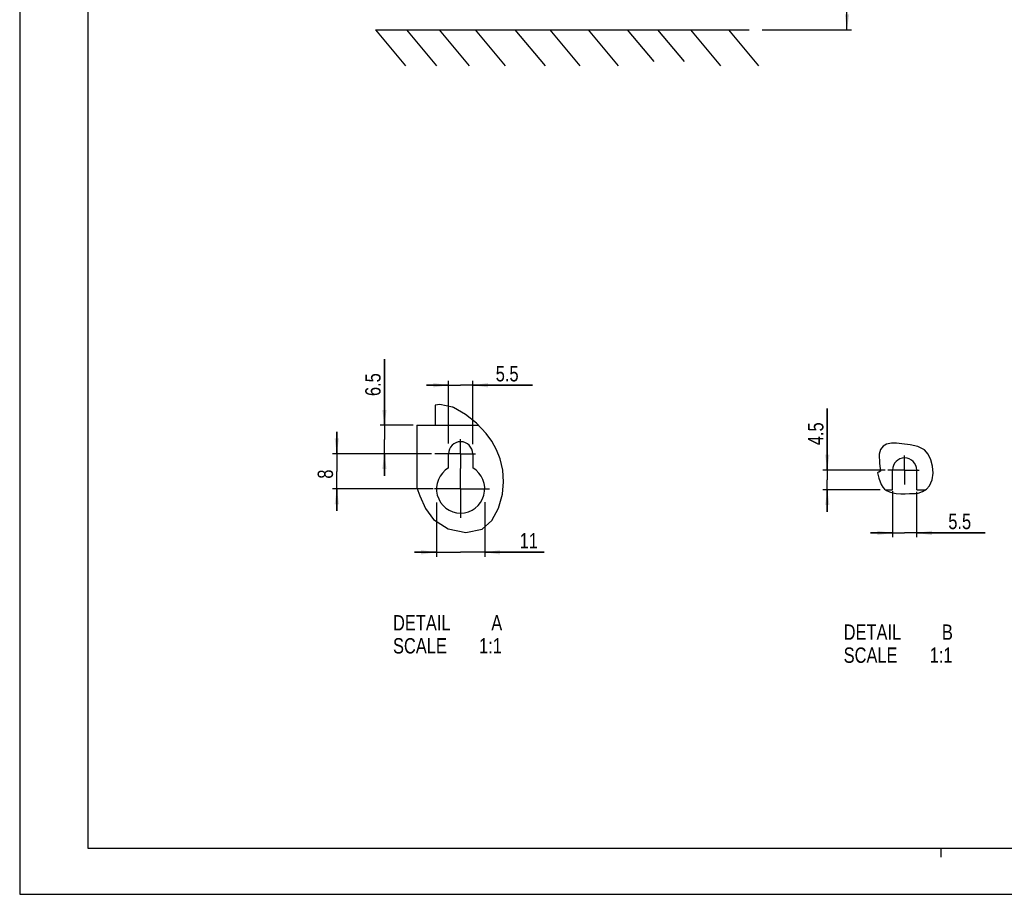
# Model space of a CAD drawing. Extents: x 0 to 841, y 0 to 594.
# Tile 1 of 66: x 0 to 224, y 0 to 199. Entities that reach past the tile are written whole.
import ezdxf

# ---------------------------------------------------------------- set-up
doc = ezdxf.new("R2010")
doc.units = 0
doc.header["$LTSCALE"] = 46.255
doc.linetypes.add('CENTER', pattern=[0.6, 0.375, -0.075, 0.075, -0.075])
doc.layers.get('0').update_dxf_attribs({"linetype": 'CONTINUOUS'})
doc.layers.add('DEFAULT_1', color=7, linetype='CENTER')
doc.styles.get("Standard").update_dxf_attribs({"font": 'txt', "width": 0.8})
doc.dimstyles.get("Standard").update_dxf_attribs({"dimtxt": 2.5, "dimasz": 2.5, "dimexe": 1.25, "dimexo": 0.625, "dimtad": 1, "dimcen": 2.5, "dimazin": 3, "dimtfac": 1, "dimtmove": 0, "dimatfit": 3})

# ---------------------------------------------------------------- blocks, each defined once
blk = doc.blocks.new('_FILLED')
at = {"color": 0, "linetype": 'BYBLOCK'}
blk.add_solid([(0, 0), (-1, 0.143), (-1, -0.143)], dxfattribs=at)
blk = doc.blocks.new('*D1')
at = {"color": 2, "linetype": 'CONTINUOUS'}
for p, q in [((170.79, 247.22), (189.54, 247.22)), ((188.54, 247.22), (188.54, 222.14)), ((188.54, 197.05), (188.54, 222.14)), ((169.21, 197.05), (189.54, 197.05))]:
    blk.add_line(p, q, dxfattribs=at)
at = {"color": 2, "linetype": 'CONTINUOUS', "xscale": 3.5, "yscale": 3.5, "zscale": 3.5}
for p, rotation in [((188.54, 247.22), 90), ((188.54, 197.05), 270)]:
    blk.add_blockref('_FILLED', p, dxfattribs=dict(at, rotation=rotation))
at = {"color": 5, "linetype": 'CONTINUOUS', "width": 0.8}
for s, p in [('AIR SPACE INLET', (192.92, 204.69)), (' MIN ', (187.67, 222.89)), ('100', (187.67, 214.49))]:
    blk.add_text(s, height=3.5, rotation=90, dxfattribs=at).set_placement(p)
blk = doc.blocks.new('*D6')
at = {"color": 2, "linetype": 'CONTINUOUS'}
for p, q in [((72.27, 100.41), (72.27, 105.41)), ((72.27, 105.41), (72.27, 96.41)), ((93.87, 100.41), (71.27, 100.41)), ((72.27, 87.41), (72.27, 96.41)), ((94.22, 92.41), (71.27, 92.41)), ((72.27, 92.41), (72.27, 87.41))]:
    blk.add_line(p, q, dxfattribs=at)
at = {"color": 2, "linetype": 'CONTINUOUS', "xscale": 3.5, "yscale": 3.5, "zscale": 3.5}
for p, rotation in [((72.27, 100.41), 270), ((72.27, 92.41), 90)]:
    blk.add_blockref('_FILLED', p, dxfattribs=dict(at, rotation=rotation))
at = {"color": 5, "linetype": 'CONTINUOUS', "width": 0.8}
blk.add_text('8', height=3.5, rotation=90, dxfattribs=at).set_placement((71.4, 94.74))
blk = doc.blocks.new('*D8')
at = {"color": 2, "linetype": 'CONTINUOUS'}
for p, q in [((83.12, 106.91), (83.12, 121.97)), ((83.12, 121.97), (83.12, 103.66)), ((89.68, 106.91), (82.12, 106.91)), ((83.12, 95.41), (83.12, 103.66)), ((88.33, 100.41), (82.12, 100.41)), ((83.12, 100.41), (83.12, 95.41))]:
    blk.add_line(p, q, dxfattribs=at)
at = {"color": 2, "linetype": 'CONTINUOUS', "xscale": 3.5, "yscale": 3.5, "zscale": 3.5}
for p, rotation in [((83.12, 106.91), 270), ((83.12, 100.41), 90)]:
    blk.add_blockref('_FILLED', p, dxfattribs=dict(at, rotation=rotation))
at = {"color": 5, "linetype": 'CONTINUOUS', "width": 0.8}
blk.add_text('6.5', height=3.5, rotation=90, dxfattribs=at).set_placement((82.25, 113.57))
blk = doc.blocks.new('*D9')
at = {"color": 2, "linetype": 'CONTINUOUS'}
for p, q in [((198.92, 91.88), (198.92, 81.37)), ((204.42, 91.73), (204.42, 81.37)), ((198.92, 82.37), (193.92, 82.37)), ((193.92, 82.37), (201.67, 82.37)), ((220.03, 82.37), (201.67, 82.37)), ((204.42, 82.37), (220.03, 82.37))]:
    blk.add_line(p, q, dxfattribs=at)
at = {"color": 2, "linetype": 'CONTINUOUS', "xscale": 3.5, "yscale": 3.5, "zscale": 3.5}
blk.add_blockref('_FILLED', (198.92, 82.37), dxfattribs=at)
at = {"color": 2, "linetype": 'CONTINUOUS', "xscale": 3.5, "yscale": 3.5, "zscale": 3.5, "rotation": 180}
blk.add_blockref('_FILLED', (204.42, 82.37), dxfattribs=at)
at = {"color": 5, "linetype": 'CONTINUOUS', "width": 0.8}
blk.add_text('5.5', height=3.5, dxfattribs=at).set_placement((211.63, 83.24))
blk = doc.blocks.new('*D10')
at = {"color": 2, "linetype": 'CONTINUOUS'}
for p, q in [((184.05, 96.71), (184.05, 110.77)), ((184.05, 110.77), (184.05, 94.46)), ((197.27, 96.71), (183.05, 96.71)), ((184.05, 87.21), (184.05, 94.46)), ((196.14, 92.21), (183.05, 92.21)), ((184.05, 92.21), (184.05, 87.21))]:
    blk.add_line(p, q, dxfattribs=at)
at = {"color": 2, "linetype": 'CONTINUOUS', "xscale": 3.5, "yscale": 3.5, "zscale": 3.5}
for p, rotation in [((184.05, 96.71), 270), ((184.05, 92.21), 90)]:
    blk.add_blockref('_FILLED', p, dxfattribs=dict(at, rotation=rotation))
at = {"color": 5, "linetype": 'CONTINUOUS', "width": 0.8}
blk.add_text('4.5', height=3.5, rotation=90, dxfattribs=at).set_placement((183.17, 102.37))
blk = doc.blocks.new('*D11')
at = {"color": 2, "linetype": 'CONTINUOUS'}
for p, q in [((97.74, 102.79), (97.74, 117.04)), ((103.24, 102.57), (103.24, 117.04)), ((97.74, 116.04), (92.74, 116.04)), ((92.74, 116.04), (100.49, 116.04)), ((116.89, 116.04), (100.49, 116.04)), ((103.24, 116.04), (116.89, 116.04))]:
    blk.add_line(p, q, dxfattribs=at)
at = {"color": 2, "linetype": 'CONTINUOUS', "xscale": 3.5, "yscale": 3.5, "zscale": 3.5}
blk.add_blockref('_FILLED', (97.74, 116.04), dxfattribs=at)
at = {"color": 2, "linetype": 'CONTINUOUS', "xscale": 3.5, "yscale": 3.5, "zscale": 3.5, "rotation": 180}
blk.add_blockref('_FILLED', (103.24, 116.04), dxfattribs=at)
at = {"color": 5, "linetype": 'CONTINUOUS', "width": 0.8}
blk.add_text('5.5', height=3.5, dxfattribs=at).set_placement((108.49, 116.91))
blk = doc.blocks.new('*D12')
at = {"color": 2, "linetype": 'CONTINUOUS'}
for p, q in [((94.99, 89.27), (94.99, 76.96)), ((105.99, 89.36), (105.99, 76.96)), ((94.99, 77.96), (89.99, 77.96)), ((89.99, 77.96), (100.49, 77.96)), ((119.54, 77.96), (100.49, 77.96)), ((105.99, 77.96), (119.54, 77.96))]:
    blk.add_line(p, q, dxfattribs=at)
at = {"color": 2, "linetype": 'CONTINUOUS', "xscale": 3.5, "yscale": 3.5, "zscale": 3.5}
blk.add_blockref('_FILLED', (94.99, 77.96), dxfattribs=at)
at = {"color": 2, "linetype": 'CONTINUOUS', "xscale": 3.5, "yscale": 3.5, "zscale": 3.5, "rotation": 180}
blk.add_blockref('_FILLED', (105.99, 77.96), dxfattribs=at)
at = {"color": 5, "linetype": 'CONTINUOUS', "width": 0.8}
blk.add_text('11', height=3.5, dxfattribs=at).set_placement((113.94, 78.83))

msp = doc.modelspace()

# ---------------------------------------------------------------- linework, layer by layer
at = {"color": 7, "linetype": 'CONTINUOUS'}
for p, q in [((0, 594), (0, 0)), ((15.5, 583.5), (15.5, 10.5)), ((81.102, 197.048), (87.961, 188.874)), ((81.102, 197.048), (166.219, 197.048)), ((88.157, 197.048), (95.016, 188.874)), ((95.574, 197.048), (102.433, 188.874)), ((103.815, 197.048), (110.674, 188.874)), ((112.881, 197.048), (119.74, 188.874)), ((120.813, 197.048), (127.672, 188.874)), ((129.57, 197.048), (136.429, 188.874)), ((138.429, 197.048), (144.502, 189.811)), ((145.332, 197.048), (151.404, 189.811)), ((152.852, 197.048), (159.711, 188.874)), ((161.505, 197.048), (168.364, 188.874)), ((94.692, 111.473), (94.692, 106.911)), ((90.492, 106.911), (90.492, 92.644)), ((90.492, 106.911), (104.53, 106.911)), ((97.742, 97.174), (97.742, 100.411)), ((103.242, 100.411), (103.242, 97.174)), ((198.922, 92.206), (198.922, 96.706)), ((204.422, 92.206), (204.422, 96.706)), ((197.286, 92.206), (198.922, 92.206)), ((204.422, 92.206), (206.386, 92.206)), ((15.5, 10.5), (825.5, 10.5)), ((0, 0), (841, 0))]:
    msp.add_line(p, q, dxfattribs=at)
at = {"color": 2, "linetype": 'CONTINUOUS'}
for p, q in [((95.74, 111.668), (94.692, 111.473)), ((98.645, 111.054), (95.74, 111.668)), ((98.714, 111.02), (98.645, 111.054)), ((98.783, 110.986), (98.714, 111.02)), ((98.852, 110.951), (98.783, 110.986)), ((101.586, 109.333), (98.852, 110.951)), ((104.094, 107.369), (101.586, 109.333)), ((106.292, 105.061), (104.094, 107.369)), ((107.596, 103.255), (106.292, 105.061)), ((108.675, 101.315), (107.596, 103.255)), ((109.496, 99.273), (108.675, 101.315)), ((196.177, 101.416), (195.872, 100.311)), ((196.775, 102.162), (196.177, 101.416)), ((197.559, 102.605), (196.775, 102.162)), ((198.651, 102.822), (197.559, 102.605)), ((199.832, 102.799), (198.651, 102.822)), ((201.068, 102.673), (199.832, 102.799)), ((202.956, 102.469), (201.068, 102.673)), ((204.723, 102.1), (202.956, 102.469)), ((206.196, 101.323), (204.723, 102.1)), ((207.048, 100.32), (206.196, 101.323)), ((110.108, 96.679), (109.496, 99.273)), ((195.872, 100.311), (195.989, 98.195)), ((207.646, 99.043), (207.048, 100.32)), ((208.017, 97.612), (207.646, 99.043)), ((110.282, 93.989), (110.108, 96.679)), ((195.989, 98.195), (196.209, 96.421)), ((208.175, 95.989), (208.017, 97.612)), ((195.737, 96.263), (195.467, 96.084)), ((195.467, 96.084), (195.776, 94.848)), ((195.76, 96.241), (195.737, 96.263)), ((195.805, 96.195), (195.76, 96.241)), ((195.776, 94.848), (196.345, 93.429)), ((196.209, 96.421), (195.805, 96.195)), ((207.343, 93.091), (207.985, 94.442)), ((207.985, 94.442), (208.175, 95.989)), ((90.492, 92.644), (91.189, 90.846)), ((110.013, 91.213), (110.282, 93.989)), ((196.345, 93.429), (196.721, 92.775)), ((196.721, 92.775), (197.113, 92.329)), ((197.113, 92.329), (197.559, 92.012)), ((197.559, 92.012), (198.229, 91.704)), ((205.754, 91.809), (206.634, 92.362)), ((206.634, 92.362), (207.343, 93.091)), ((91.189, 90.846), (92.453, 87.919)), ((109.148, 88.029), (110.013, 91.213)), ((198.229, 91.704), (198.99, 91.478)), ((198.99, 91.478), (199.786, 91.337)), ((199.786, 91.337), (200.81, 91.276)), ((200.81, 91.276), (201.817, 91.299)), ((201.817, 91.299), (202.822, 91.337)), ((202.822, 91.337), (203.475, 91.347)), ((203.475, 91.347), (204.129, 91.378)), ((204.129, 91.378), (204.779, 91.472)), ((204.779, 91.472), (205.754, 91.809)), ((92.453, 87.919), (94.305, 85.426)), ((107.624, 85.219), (109.148, 88.029)), ((94.305, 85.426), (97.664, 83.338)), ((97.664, 83.338), (101.659, 82.493)), ((101.659, 82.493), (105.362, 83.256)), ((105.362, 83.256), (107.624, 85.219)), ((210, 8.5), (210, 10.5))]:
    msp.add_line(p, q, dxfattribs=at)
at = {"color": 9, "linetype": 'CONTINUOUS'}
msp.add_line((197.372, 92.206), (197.372, 92.145), dxfattribs=at)
at = {"color": 7, "linetype": 'CONTINUOUS'}
for centre, radius, start, end in [((100.492, 100.411), 2.75, 0, 180), ((201.672, 96.706), 2.75, 0, 180), ((100.492, 92.411), 5.5, 120, 60)]:
    msp.add_arc(centre, radius, start, end, dxfattribs=at)
at = {"layer": 'DEFAULT_1', "color": 7, "linetype": 'CENTER'}
for p, q in [((100.492, 100.411), (100.492, 103.763)), ((100.492, 100.411), (94.646, 100.411)), ((100.492, 100.411), (100.492, 97.059)), ((100.492, 100.411), (103.844, 100.411)), ((201.672, 96.706), (201.672, 99.988)), ((100.492, 92.411), (100.492, 97.059)), ((201.672, 96.706), (197.825, 96.706)), ((201.672, 96.706), (201.672, 93.424)), ((201.672, 96.706), (204.954, 96.706)), ((100.492, 92.411), (94.551, 92.411)), ((100.492, 92.411), (107.074, 92.411)), ((100.492, 92.411), (100.492, 85.829))]:
    msp.add_line(p, q, dxfattribs=at)

# ---------------------------------------------------------------- texts
at = {"color": 5, "linetype": 'CONTINUOUS', "width": 0.8}
for s, p in [('DETAIL  ', (85.078, 60.141)), ('A', (107.478, 60.141)), ('DETAIL  ', (187.782, 58.012)), ('B', (210.182, 58.012)), ('SCALE  ', (85.078, 54.891)), ('1:1', (104.678, 54.891)), ('SCALE  ', (187.782, 52.762)), ('1:1', (207.382, 52.762))]:
    msp.add_text(s, height=3.5, dxfattribs=at).set_placement(p)

# ---------------------------------------------------------------- dimensions: what is measured, and where the dimension line sits
at = {"color": 2, "linetype": 'CONTINUOUS'}
for base, p1, p2, angle, picture, middle in [((188.544, 247.222), (169.211, 197.048), (170.79, 247.222), 90, '*D1', (188.544, 225.689)), ((83.125, 100.411), (89.678, 106.911), (88.334, 100.411), 270, '*D8', (80.5, 117.773)), ((184.045, 96.706), (196.141, 92.206), (197.268, 96.706), 90, '*D10', (181.42, 106.567)), ((72.272, 92.411), (93.868, 100.411), (94.219, 92.411), 270, '*D6', (69.647, 96.141)), ((94.992, 77.959), (105.992, 89.357), (94.992, 89.272), 180, '*D12', (116.737, 80.584))]:
    dim = msp.add_linear_dim(base=base, p1=p1, p2=p2, angle=angle, dimstyle='Standard', dxfattribs=at)
    dim.commit()
    dim.dimension.update_dxf_attribs({"geometry": picture, "text_midpoint": middle, "dimtype": 128})
for base, p1, p2, picture, middle in [((103.242, 116.039), (97.742, 102.791), (103.242, 102.573), '*D11', (112.691, 118.664)), ((204.422, 82.368), (198.922, 91.881), (204.422, 91.725), '*D9', (215.832, 84.993))]:
    dim = msp.add_linear_dim(base=base, p1=p1, p2=p2, dimstyle='Standard', dxfattribs=at)
    dim.commit()
    dim.dimension.update_dxf_attribs({"geometry": picture, "text_midpoint": middle, "dimtype": 128})

doc.saveas('drawing.dxf')
